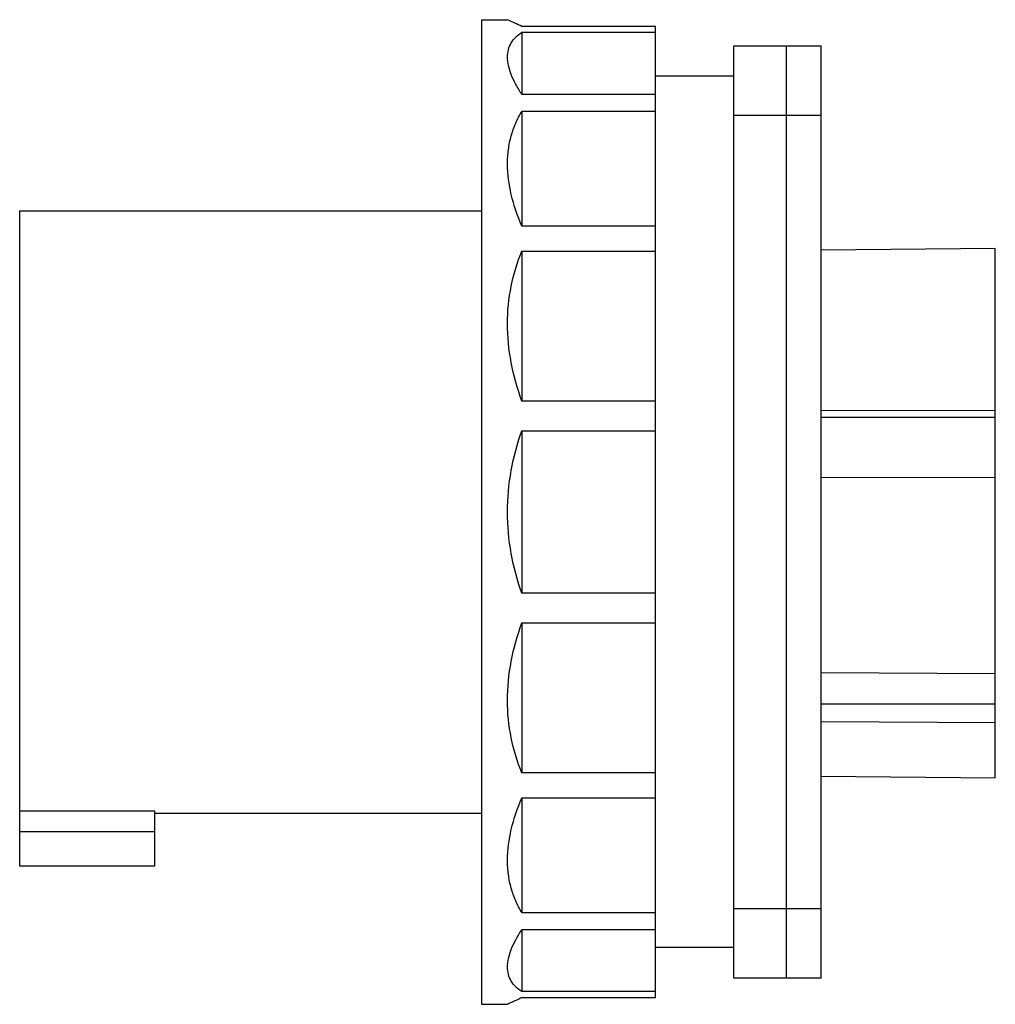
# Model space of a CAD drawing. Header units: millimetres. Extents: x 597 to 709, y 178 to 291.
import ezdxf

# ---------------------------------------------------------------- set-up
doc = ezdxf.new("R2010")
doc.units = ezdxf.units.MM
doc.header["$LTSCALE"] = 30.734
doc.layers.get('0').update_dxf_attribs({"linetype": 'CONTINUOUS'})

msp = doc.modelspace()

# ---------------------------------------------------------------- linework, layer by layer
at = {"color": 7, "linetype": 'Continuous'}
for p, q in [((649.98, 291.19), (649.98, 178.19)), ((649.98, 291.19), (652.98, 291.19)), ((669.98, 290.41), (654.63, 290.41)), ((669.98, 178.96), (669.98, 290.41)), ((654.63, 289.74), (654.63, 282.6)), ((654.63, 289.74), (669.98, 289.74)), ((678.98, 181.19), (678.98, 288.19)), ((678.98, 288.19), (688.98, 288.19)), ((684.98, 288.19), (684.98, 181.19)), ((688.98, 181.19), (688.98, 288.19)), ((678.98, 284.69), (669.98, 284.69)), ((669.98, 282.6), (654.63, 282.6)), ((654.63, 280.69), (654.63, 267.5)), ((654.63, 280.69), (669.98, 280.69)), ((688.98, 280.19), (678.98, 280.19)), ((596.98, 269.24), (596.98, 194.04)), ((596.98, 269.24), (649.98, 269.24)), ((669.98, 267.5), (654.63, 267.5)), ((654.63, 264.63), (654.63, 247.4)), ((654.63, 264.63), (669.98, 264.63)), ((708.98, 264.93), (688.98, 264.75)), ((708.98, 204.19), (708.98, 264.93)), ((669.98, 247.4), (654.63, 247.4)), ((688.98, 246.33), (708.98, 246.38)), ((688.98, 245.59), (708.98, 245.59)), ((654.63, 244.01), (669.98, 244.01)), ((654.63, 244.01), (654.63, 225.36)), ((708.98, 238.65), (688.98, 238.61)), ((669.98, 225.36), (654.63, 225.36)), ((654.63, 221.98), (669.98, 221.98)), ((654.63, 221.98), (654.63, 204.75)), ((688.98, 216.26), (708.98, 216.14)), ((708.98, 212.62), (688.98, 212.62)), ((708.98, 210.48), (688.98, 210.6)), ((669.98, 204.75), (654.63, 204.75)), ((688.98, 204.36), (708.98, 204.19)), ((654.63, 201.88), (669.98, 201.88)), ((654.63, 201.88), (654.63, 188.69)), ((612.48, 200.37), (596.98, 200.37)), ((612.48, 194.04), (612.48, 200.37)), ((612.48, 200.14), (649.98, 200.14)), ((596.98, 198.04), (612.48, 198.04)), ((612.48, 194.04), (596.98, 194.04)), ((678.98, 189.19), (688.98, 189.19)), ((669.98, 188.69), (654.63, 188.69)), ((654.63, 186.77), (669.98, 186.77)), ((654.63, 186.77), (654.63, 179.64)), ((678.98, 184.69), (669.98, 184.69)), ((688.98, 181.19), (678.98, 181.19)), ((669.98, 179.64), (654.63, 179.64)), ((654.63, 178.96), (669.98, 178.96)), ((649.98, 178.19), (652.98, 178.19))]:
    msp.add_line(p, q, dxfattribs=at)
msp.add_arc((596.52, 168.65), 134.92, 64.4858, 65.2608, dxfattribs=at)
for points, knots in [([(654.63, 282.6), (654.39, 282.98), (653.94, 283.72), (653.41, 284.83), (653.07, 285.88), (652.95, 286.86), (653.05, 287.75), (653.38, 288.54), (653.92, 289.22), (654.38, 289.58), (654.63, 289.74)], [0, 0, 0, 0, 0.16858, 0.320421, 0.455219, 0.574576, 0.682505, 0.785197, 0.889339, 1, 1, 1, 1]), ([(654.63, 267.5), (654.13, 268.68), (653.32, 271.01), (652.91, 274.02), (653.05, 276.28), (653.37, 277.85), (653.9, 279.33), (654.37, 280.25), (654.63, 280.69)], [0, 0, 0, 0, 0.280314, 0.537425, 0.658135, 0.774648, 0.888214, 1, 1, 1, 1]), ([(654.63, 247.4), (654.12, 248.85), (653.29, 251.78), (652.83, 256.26), (653.26, 260.6), (654.11, 263.34), (654.63, 264.63)], [0, 0, 0, 0, 0.261867, 0.516318, 0.76213, 1, 1, 1, 1]), ([(654.63, 225.36), (654.11, 226.85), (653.28, 229.93), (652.83, 234.69), (653.28, 239.45), (654.11, 242.52), (654.63, 244.01)], [0, 0, 0, 0, 0.249236, 0.5, 0.750764, 1, 1, 1, 1]), ([(654.63, 204.75), (654.11, 206.04), (653.26, 208.78), (652.83, 213.12), (653.29, 217.6), (654.12, 220.53), (654.63, 221.98)], [0, 0, 0, 0, 0.23787, 0.483682, 0.738133, 1, 1, 1, 1]), ([(654.63, 188.69), (654.37, 189.13), (653.9, 190.05), (653.37, 191.52), (653.05, 193.1), (652.91, 195.36), (653.32, 198.37), (654.13, 200.7), (654.63, 201.88)], [0, 0, 0, 0, 0.111786, 0.225352, 0.341865, 0.462575, 0.719686, 1, 1, 1, 1]), ([(654.63, 179.64), (654.38, 179.8), (653.92, 180.16), (653.38, 180.83), (653.05, 181.63), (652.95, 182.52), (653.07, 183.5), (653.41, 184.54), (653.94, 185.65), (654.39, 186.39), (654.63, 186.77)], [0, 0, 0, 0, 0.11066, 0.214803, 0.317495, 0.425424, 0.544781, 0.679579, 0.83142, 1, 1, 1, 1]), ([(654.63, 178.96), (654.4, 178.85), (654, 178.66), (653.53, 178.44), (653.24, 178.31), (653.1, 178.24), (653.02, 178.2), (652.98, 178.19)], [0, 0, 0, 0, 0.424249, 0.739489, 0.852477, 0.934079, 1, 1, 1, 1])]:
    msp.add_open_spline(points, degree=3, knots=knots, dxfattribs=at)

doc.saveas('drawing.dxf')
